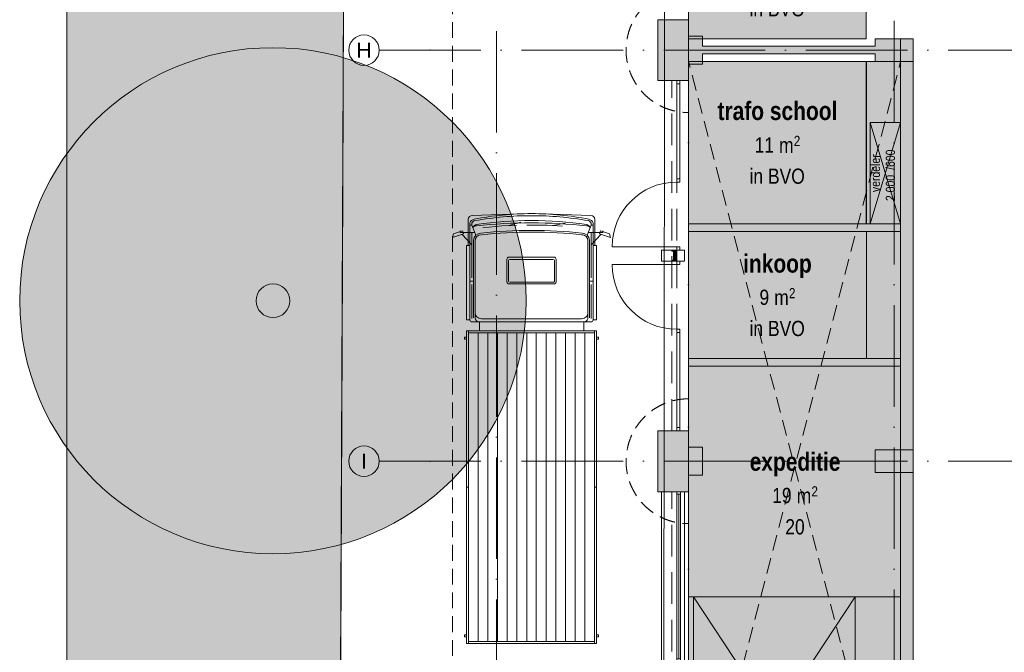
# Model space of a CAD drawing. Header units: millimetres. Extents: x -287545 to 1001608, y -673832 to 307178.
# Tile 6 of 64: x -5288 to 14097, y -71866 to -59400. Entities that reach past the tile are written whole.
import ezdxf
from ezdxf.enums import TextEntityAlignment as Align

# ---------------------------------------------------------------- set-up
doc = ezdxf.new("R2010")
doc.units = ezdxf.units.MM
doc.header["$MEASUREMENT"] = 0
for name, pattern in [('B0701', [468.239987, 311.999989, -156.239998]), ('B0703', [937.400007, 625, -312.400007]), ('v1', [2800, 1000, -400, 0, -400, 1000, 0])]:
    doc.linetypes.add(name, pattern=pattern)
for name, color, linetype in [('0 2D arcering', 7, 'Continuous'), ('21 Buitenwanden', 7, 'Continuous'), ('21 Buitenwanden Deuren', 7, 'Continuous'), ('21 Buitenwanden Doorsnede-arcering', 7, 'Continuous'), ('21 Buitenwanden Ramen', 7, 'Continuous'), ('22 NC Binnenwanden', 7, 'Continuous'), ('22 NC Binnenwanden Doorsnede-arcering', 7, 'Continuous'), ('28 Draagconstructies - Kolommen GVL', 7, 'Continuous'), ('28 Draagconstructies - Kolommen GVL Doorsnede-arcering', 7, 'Continuous'), ('28 Draagconstructies - Kolommen INT', 7, 'Continuous'), ('28 Draagconstructies - Kolommen INT Doorsnede-arcering', 7, 'Continuous'), ('41 Buitenwandafw', 7, 'Continuous'), ('41 Buitenwandafw Doorsnede-arcering', 7, 'Continuous'), ('61 Elektra', 7, 'Continuous'), ('90 Terrein bomen 2D', 7, 'Continuous'), ('90 Terrein bomen 2D 2D arcering', 7, 'Continuous'), ('90 Terrein omgeving', 7, 'Continuous'), ('90 Terrein omgeving Afdek-arcering', 7, 'Continuous'), ('A Stramien', 7, 'Continuous'), ('Z Gebruiksoppervlak', 7, 'Continuous'), ('Z Gebruiksoppervlak Zone achtergrond', 7, 'Continuous'), ('Z Gebruiksoppervlak Zone omranding', 7, 'Continuous'), ('Z Gebruiksoppervlak Zone tekst', 7, 'Continuous')]:
    doc.layers.add(name, color=color, linetype=linetype)
doc.styles.add('GENERATED_STYLE_1', font='ARIALNB.TTF')
doc.styles.add('GENERATED_STYLE_2', font='ARIALN.TTF')
doc.styles.add('GENERATED_STYLE_4', font='arial.ttf')

# ---------------------------------------------------------------- blocks, each defined once
blk = doc.blocks.new('expeditie_F-06_2_1', base_point=(9977, -68730))
at = {"layer": 'Z Gebruiksoppervlak Zone achtergrond', "linetype": 'Continuous', "lineweight": 0, "true_color": 0xffffff}
blk.add_hatch(color=7, dxfattribs=at).paths.add_polyline_path([(7880, -70775), (12055, -70775), (12055, -66225), (7880, -66225)])
at = {"layer": 'Z Gebruiksoppervlak Zone omranding', "color": 2, "linetype": 'Continuous', "lineweight": 0, "flags": 128}
blk.add_lwpolyline([(7880, -70775), (12055, -70775), (12055, -66225), (7880, -66225)], close=True, dxfattribs=at)
at = {"layer": 'Z Gebruiksoppervlak Zone tekst', "color": 9, "lineweight": 0}
for tag, height, style, p in [('DUMMY_942', 360, 'GENERATED_STYLE_1', (10881, -67816)), ('DUMMY_943', 300, 'GENERATED_STYLE_2', (9527, -68532)), ('ROOM_AREA', 300, 'GENERATED_STYLE_2', (9527, -68625)), ('DUMMY_945', 200, 'GENERATED_STYLE_2', (10299, -68594)), ('DUMMY_944', 300, 'GENERATED_STYLE_2', (9913, -68629)), ('DUMMY_946', 300, 'GENERATED_STYLE_2', (9784, -69150)), ('OorspronkelijkOppervlakteAddOn', 300, 'GENERATED_STYLE_2', (9784, -69242))]:
    blk.add_attdef(tag, text='', height=height, dxfattribs=dict(at, style=style)).set_placement(p, align=Align.TOP_LEFT)
at = {"layer": 'Z Gebruiksoppervlak Zone tekst', "color": 9, "lineweight": 0, "style": 'GENERATED_STYLE_1'}
blk.add_attdef('ROOM_NAME', text='', height=360, dxfattribs=at).set_placement((9977, -67928), align=Align.TOP_CENTER)
blk = doc.blocks.new('trafo school_F-13_4_1', base_point=(9630, -61825))
at = {"layer": 'Z Gebruiksoppervlak Zone achtergrond', "linetype": 'Continuous', "lineweight": 0, "true_color": 0xffffff}
blk.add_hatch(color=7, dxfattribs=at).paths.add_polyline_path([(7880, -60225), (7880, -63425), (11380, -63425), (11380, -60225)])
at = {"layer": 'Z Gebruiksoppervlak Zone omranding', "color": 2, "linetype": 'Continuous', "lineweight": 0, "flags": 128}
blk.add_lwpolyline([(7880, -60225), (7880, -63425), (11380, -63425), (11380, -60225)], close=True, dxfattribs=at)
at = {"layer": 'Z Gebruiksoppervlak Zone tekst', "color": 9, "lineweight": 0, "style": 'GENERATED_STYLE_1'}
blk.add_attdef('ROOM_NAME', text='', height=360, dxfattribs=at).set_placement((9630, -61017), align=Align.TOP_CENTER)
at = {"layer": 'Z Gebruiksoppervlak Zone tekst', "color": 9, "lineweight": 0}
for tag, height, style, p in [('DUMMY_942', 360, 'GENERATED_STYLE_1', (10823, -60911)), ('DUMMY_943', 300, 'GENERATED_STYLE_2', (9180, -61627)), ('ROOM_AREA', 300, 'GENERATED_STYLE_2', (9180, -61720)), ('DUMMY_944', 300, 'GENERATED_STYLE_2', (9566, -61724)), ('DUMMY_945', 200, 'GENERATED_STYLE_2', (9952, -61689)), ('perimeterCode', 300, 'GENERATED_STYLE_2', (9080, -62334)), ('DUMMY_946', 300, 'GENERATED_STYLE_2', (9080, -62245))]:
    blk.add_attdef(tag, text='', height=height, dxfattribs=dict(at, style=style)).set_placement(p, align=Align.TOP_LEFT)
blk = doc.blocks.new('Slab_1_1', base_point=(656, -159592))
at = {"layer": '90 Terrein omgeving', "color": 253, "linetype": 'Continuous', "lineweight": 0, "true_color": 0x99a3a6, "flags": 128}
blk.add_lwpolyline([(215411, -245578, -0.147242), (192240, -262363), (150438, -281295), (123239, -288021), (89739, -297362, 0.085668), (68613, -308242), (48941, -322736, -0.136621), (37520, -326182), (4914, -326079), (4011, -228029), (3943, -216214), (631, -165388), (656, -159592), (945, -92323), (1110, -53759), (930, -3300, -0.302026), (8060, 6063), (34686, 13498, 0.321068), (40546, 23827), (38429, 60773, -0.099043), (40922, 76048)], format="xyb", dxfattribs=at)
blk.add_lwpolyline([(44725, -3850), (10025, -3850), (10025, -7810), (4250, -7810), (4250, -24810), (7443, -24810), (7382, -84300)], dxfattribs=at)
blk = doc.blocks.new('Mesh_12_1', base_point=(-4362, -153631))
at = {"layer": '90 Terrein omgeving Afdek-arcering', "linetype": 'Continuous', "lineweight": 0, "true_color": 0xb9d3a7}
blk.add_hatch(color=9, dxfattribs=at).paths.add_polyline_path([(-4362, -153631, 0.421875), (656, -159592), (1072, -62725), (1110, -53759), (1090, -48140, 0.370425), (-4362, -53592), (-4362, -62725)])
at = {"layer": '90 Terrein omgeving', "color": 252, "linetype": 'Continuous', "lineweight": 0, "true_color": 0x969696, "flags": 128}
blk.add_lwpolyline([(-4362, -153631, 0.421875), (656, -159592), (1072, -62725), (1110, -53759), (1090, -48140, 0.370425), (-4362, -53592), (-4362, -62725)], format="xyb", close=True, dxfattribs=at)
blk = doc.blocks.new('Slab_2_1', base_point=(-287545, -189663))
at = {"layer": '90 Terrein omgeving', "color": 253, "linetype": 'Continuous', "lineweight": 0, "true_color": 0x99a3a6, "flags": 128}
blk.add_lwpolyline([(-316, -214370), (-4362, -176953), (-4362, -170381, -0.421676), (631, -165388), (656, -159592, -0.421875), (-4362, -153631), (-4362, -62725), (-4362, -53592, -0.370425), (1090, -48140), (1070, -42522, -0.376698), (-4362, -37214), (-4362, 41, -0.148038), (-1851, 9411), (15201, 38947, 0.221308), (17724, 51556), (17229, 52902, 0.034784), (24222, 66716, 0.076805)], format="xyb", dxfattribs=at)
blk = doc.blocks.new('Wall_65_1', base_point=(12305, -76425))
at = {"layer": '21 Buitenwanden Doorsnede-arcering', "linetype": 'Continuous', "lineweight": 0}
blk.add_hatch(color=251, dxfattribs=at).paths.add_polyline_path([(12305, -76425), (12305, -59775), (12055, -59775), (12055, -76425)])
at = {"layer": '21 Buitenwanden', "color": 1, "linetype": 'Continuous', "lineweight": 0, "flags": 128}
for points in [[(12305, -59775), (12055, -59775)], [(12055, -59775), (12055, -76425)], [(12305, -76425), (12305, -59775)], [(12055, -76425), (12305, -76425)]]:
    blk.add_lwpolyline(points, dxfattribs=at)
blk = doc.blocks.new('Wall_70_1', base_point=(8155, -60000))
at = {"layer": '22 NC Binnenwanden Doorsnede-arcering', "linetype": 'Continuous', "lineweight": 0}
blk.add_hatch(color=251, dxfattribs=at).paths.add_polyline_path([(8155, -59925), (8155, -60075), (11555, -60075), (11555, -59925)])
at = {"layer": '22 NC Binnenwanden', "color": 1, "linetype": 'Continuous', "lineweight": 0, "flags": 128}
for points in [[(11555, -59925), (8155, -59925)], [(8155, -60075), (11555, -60075)]]:
    blk.add_lwpolyline(points, dxfattribs=at)
blk = doc.blocks.new('Simple Window Opening')
at = {"layer": '21 Buitenwanden Ramen', "color": 9, "linetype": 'Continuous', "lineweight": 0}
for p, q in [((-110, 300), (-110, 200)), ((-110, 300), (110, 300)), ((-110, 200), (-110, -150)), ((110, 300), (110, 200)), ((110, 200), (110, -150)), ((-110, -150), (110, -150))]:
    blk.add_line(p, q, dxfattribs=at)
blk = doc.blocks.new('D1 bl zl1-b 27_3')
at = {"layer": '21 Buitenwanden Deuren', "color": 1, "linetype": 'Continuous', "lineweight": 0}
for p, q in [((1605, 0), (1605, 1275)), ((-1605, 0), (-1670, 0)), ((-1670, 0), (-1670, -60)), ((-1605, -60), (-1605, 0)), ((330, 0), (265, 0)), ((265, 0), (265, -60)), ((330, -60), (330, 0)), ((1670, 0), (1605, 0)), ((1605, 0), (1605, -60)), ((1670, -60), (1670, 0)), ((-1670, -60), (-1605, -60)), ((265, -60), (330, -60)), ((1605, -60), (1670, -60))]:
    blk.add_line(p, q, dxfattribs=at)
at = {"layer": '21 Buitenwanden Deuren', "color": 9, "linetype": 'Continuous', "lineweight": 0}
for p, q in [((-1670, 300), (-1670, 200)), ((-1670, 200), (-1670, 0)), ((1670, 300), (1670, 200)), ((1670, 200), (1670, 0)), ((-1670, 0), (-1670, -60)), ((-1670, 0), (-1670, -60)), ((1670, 0), (1670, -60)), ((1670, 0), (1670, -60)), ((-1670, -60), (-1670, -150)), ((1670, -60), (1670, -150))]:
    blk.add_line(p, q, dxfattribs=at)
at = {"layer": '21 Buitenwanden Deuren', "color": 1, "linetype": 'Continuous', "lineweight": 0, "flags": 128}
blk.add_lwpolyline([(-1605, -60), (265, -60), (265, 0), (-1605, 0)], close=True, dxfattribs=at)
at = {"layer": '21 Buitenwanden Deuren', "color": 9, "linetype": 'Continuous', "lineweight": 0}
blk.add_arc((1605, 0), 1275, 90, 180, dxfattribs=at)
blk = doc.blocks.new('Wall_78_1', base_point=(7800, -67500))
at = {"layer": '21 Buitenwanden', "color": 9, "linetype": 'Continuous', "lineweight": 0}
for p, q in [((7350, -60600), (7450, -60600)), ((7450, -60600), (7650, -60600)), ((7650, -60600), (7710, -60600)), ((7710, -60600), (7800, -60600)), ((7350, -67500), (7450, -67500)), ((7450, -67500), (7650, -67500)), ((7650, -67500), (7710, -67500)), ((7710, -67500), (7800, -67500))]:
    blk.add_line(p, q, dxfattribs=at)
at = {"layer": '21 Buitenwanden Deuren', "color": 252, "linetype": 'Continuous', "lineweight": 0, "true_color": 0x969696, "xscale": -1, "zscale": 1000, "rotation": 89.99999999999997}
blk.add_blockref('D1 bl zl1-b 27_3', (7650, -62270), dxfattribs=at)
at = {"layer": '21 Buitenwanden Deuren', "color": 252, "linetype": 'Continuous', "lineweight": 0, "true_color": 0x969696, "zscale": 1000, "rotation": 89.99999999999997}
blk.add_blockref('D1 bl zl1-b 27_3', (7650, -65830), dxfattribs=at)
at = {"layer": '21 Buitenwanden Ramen', "color": 1, "linetype": 'Continuous', "lineweight": 0, "zscale": 1000, "rotation": 89.99999999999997}
blk.add_blockref('Simple Window Opening', (7650, -64050), dxfattribs=at)
blk = doc.blocks.new('R1 27_2')
at = {"layer": '21 Buitenwanden Ramen', "color": 9, "linetype": 'Continuous', "lineweight": 0}
for p, q in [((-1670, 300), (1670, 300)), ((-1670, 300), (-1670, 200)), ((-1670, 200), (-1670, 0)), ((1670, 300), (1670, 200)), ((1670, 200), (1670, 0)), ((-1670, 0), (-1670, -72)), ((-1670, 0), (-1670, -72)), ((1670, 0), (1670, -72)), ((1670, 0), (1670, -72)), ((-1670, -72), (-1670, -150)), ((-1670, -150), (1670, -150)), ((1670, -72), (1670, -150))]:
    blk.add_line(p, q, dxfattribs=at)
at = {"layer": '21 Buitenwanden Ramen', "color": 1, "linetype": 'Continuous', "lineweight": 0}
for p, q in [((-1670, 0), (-1622, 0)), ((-1622, 0), (-1622, -72)), ((1622, -72), (1622, 0)), ((1622, 0), (1670, 0)), ((-1622, -72), (-1670, -72)), ((1670, -72), (1622, -72))]:
    blk.add_line(p, q, dxfattribs=at)
at = {"layer": '21 Buitenwanden Ramen', "color": 2, "linetype": 'Continuous', "lineweight": 0}
for p, q in [((-1622, 0), (1622, 0)), ((-1622, -36), (1622, -36)), ((1622, -72), (-1622, -72))]:
    blk.add_line(p, q, dxfattribs=at)
blk = doc.blocks.new('Wall_79_1', base_point=(7800, -75600))
at = {"layer": '21 Buitenwanden', "color": 9, "linetype": 'Continuous', "lineweight": 0}
for p, q in [((7350, -68700), (7450, -68700)), ((7450, -68700), (7650, -68700)), ((7650, -68700), (7722, -68700)), ((7722, -68700), (7800, -68700)), ((7350, -75600), (7450, -75600)), ((7450, -75600), (7650, -75600)), ((7650, -75600), (7710, -75600)), ((7710, -75600), (7800, -75600))]:
    blk.add_line(p, q, dxfattribs=at)
at = {"layer": '21 Buitenwanden Deuren', "color": 252, "linetype": 'Continuous', "lineweight": 0, "true_color": 0x969696, "xscale": -1, "zscale": 1000, "rotation": 89.99999999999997}
blk.add_blockref('D1 bl zl1-b 27_3', (7650, -73930), dxfattribs=at)
at = {"layer": '21 Buitenwanden Ramen', "color": 1, "linetype": 'Continuous', "lineweight": 0, "xscale": -1, "zscale": 1000, "rotation": 89.99999999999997}
blk.add_blockref('R1 27_2', (7650, -70370), dxfattribs=at)
at = {"layer": '21 Buitenwanden Ramen', "color": 1, "linetype": 'Continuous', "lineweight": 0, "zscale": 1000, "rotation": 89.99999999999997}
blk.add_blockref('Simple Window Opening', (7650, -72150), dxfattribs=at)
blk = doc.blocks.new('Column_8_1', base_point=(7650, -64050))
at = {"layer": '41 Buitenwandafw Doorsnede-arcering', "linetype": 'Continuous', "lineweight": 0, "true_color": 0x323232}
for points in [[(7650, -63940), (7550, -63945), (7550, -63963), (7587, -63968), (7587, -64132), (7550, -64137), (7550, -64155), (7650, -64160), (7650, -64158), (7552, -64153), (7552, -64139), (7589, -64134), (7589, -63966), (7552, -63961), (7552, -63947), (7650, -63942)], [(7552, -64153), (7650, -64158), (7650, -63942), (7552, -63947), (7552, -63961), (7589, -63966), (7589, -64134), (7552, -64139)]]:
    blk.add_hatch(color=250, dxfattribs=at).paths.add_polyline_path(points)
at = {"layer": '41 Buitenwandafw', "color": 2, "linetype": 'Continuous', "lineweight": 0, "flags": 128}
for points in [[(7650, -63942), (7650, -63940), (7550, -63945), (7550, -63963), (7587, -63968), (7587, -64132), (7550, -64137), (7550, -64155), (7650, -64160), (7650, -64158)], [(7650, -64158), (7650, -63942)]]:
    blk.add_lwpolyline(points, dxfattribs=at)
blk = doc.blocks.new('Column_9_1', base_point=(7650, -64050))
at = {"layer": '41 Buitenwandafw Doorsnede-arcering', "linetype": 'Continuous', "lineweight": 0, "true_color": 0x323232}
for points in [[(7650, -63940), (7550, -63945), (7550, -63963), (7587, -63968), (7587, -64132), (7550, -64137), (7550, -64155), (7650, -64160), (7650, -64158), (7552, -64153), (7552, -64139), (7589, -64134), (7589, -63966), (7552, -63961), (7552, -63947), (7650, -63942)], [(7552, -64153), (7650, -64158), (7650, -63942), (7552, -63947), (7552, -63961), (7589, -63966), (7589, -64134), (7552, -64139)]]:
    blk.add_hatch(color=250, dxfattribs=at).paths.add_polyline_path(points)
at = {"layer": '41 Buitenwandafw', "color": 2, "linetype": 'Continuous', "lineweight": 0, "flags": 128}
for points in [[(7650, -63942), (7650, -63940), (7550, -63945), (7550, -63963), (7587, -63968), (7587, -64132), (7550, -64137), (7550, -64155), (7650, -64160), (7650, -64158)], [(7650, -64158), (7650, -63942)]]:
    blk.add_lwpolyline(points, dxfattribs=at)
blk = doc.blocks.new('2D Boom plattegrond 27_5')
at = {"layer": '90 Terrein bomen 2D 2D arcering', "linetype": 'Continuous', "lineweight": 0, "true_color": 0x2c3330}
blk.add_hatch(color=250, dxfattribs=at).paths.add_polyline_path([(4986, 0, 1), (-4986, 0, 1)])
at = {"layer": '90 Terrein bomen 2D', "color": 75, "linetype": 'Continuous', "lineweight": 0, "true_color": 0x728c62}
for radius in [4986, 332]:
    blk.add_circle((0, 0), radius, dxfattribs=at)
blk = doc.blocks.new('Beam_14_1', base_point=(7650, -67500))
at = {"layer": '41 Buitenwandafw', "color": 9, "linetype": 'B0703', "lineweight": 0}
for p, q in [((7550, -67500), (7550, -60600)), ((7650, -60600), (7550, -60600)), ((7650, -67500), (7650, -60600)), ((7650, -67500), (7550, -67500))]:
    blk.add_line(p, q, dxfattribs=at)
blk = doc.blocks.new('Beam_15_1', base_point=(7650, -75600))
at = {"layer": '41 Buitenwandafw', "color": 9, "linetype": 'B0703', "lineweight": 0}
for p, q in [((7550, -75600), (7550, -68700)), ((7650, -68700), (7550, -68700)), ((7650, -75600), (7650, -68700)), ((7650, -75600), (7550, -75600))]:
    blk.add_line(p, q, dxfattribs=at)
blk = doc.blocks.new('*T515')
at = {"layer": '61 Elektra', "color": 252, "lineweight": 0, "true_color": 0x969696, "insert": (0, 0.055), "char_height": 0.18, "width": 1.2, "attachment_point": 8, "line_spacing_factor": 0.984555, "style": 'GENERATED_STYLE_2'}
blk.add_mtext('\\A1;{\\pqc;\\pt0;\\fArial Narrow|b0|i0|c0|p0;\\W1.000000;verdeler 2.000\\fArial Narrow|b0|i0|c0|p0;\\W1.000000;\\A1{\\H.66x;\\S^  ;}\\fArial Narrow|b0|i0|c0|p0;\\W1.000000; /600\\fArial Narrow|b0|i0|c0|p0;\\W1.000000;\\A1{\\H.66x;\\S^  ;}\\fArial Narrow|b0|i0|c0|p0;\\W1.000000;\\fArial Narrow|b0|i0|c0|p0;\\W1.000000;\\A1{\\H.66x;\\S^  ;}}', dxfattribs=at)
blk = doc.blocks.new('Symbool plafondopening 27_3')
at = {"layer": '61 Elektra', "color": 252, "linetype": 'Continuous', "lineweight": 0, "true_color": 0x969696}
for p, q in [((0, 0), (2000, 600)), ((0, 600), (2000, 0))]:
    blk.add_line(p, q, dxfattribs=at)
at = {"layer": '61 Elektra', "color": 252, "linetype": 'Continuous', "lineweight": 0, "true_color": 0x969696, "flags": 128}
blk.add_lwpolyline([(2000, 0), (2000, 600), (0, 600), (0, 0)], close=True, dxfattribs=at)
at = {"layer": '61 Elektra', "color": 252, "lineweight": 0, "true_color": 0x969696, "xscale": -1000, "yscale": 1000, "zscale": 1000}
blk.add_blockref('*T515', (1000, 3.529), dxfattribs=at)
blk = doc.blocks.new('2D Vrachtwagen 27')
at = {"color": 9, "linetype": 'Continuous', "lineweight": 0, "true_color": 0xc8c8c8}
for p, q in [((-401, 1337), (-472, 1558)), ((-399, 1538), (-472, 1558)), ((-614, 1172), (-410, 1366)), ((-401, 1337), (-341, 1357)), ((-341, 1357), (-399, 1538)), ((-371, 1119), (-371, 1403)), ((-371, 1403), (-341, 1403)), ((-2307, 1281), (-8470, 1281)), ((-8470, 1281), (-8470, -1281)), ((-2307, 1240), (-8470, 1240)), ((-8430, 1240), (-8430, -1240)), ((-8340, 1281), (-8340, 1322)), ((-8340, 1322), (-8300, 1322)), ((-8300, 1281), (-8300, 1322)), ((-5388, 1281), (-5388, 1240)), ((-2476, 1281), (-2476, 1322)), ((-2437, 1322), (-2476, 1322)), ((-2437, 1281), (-2437, 1322)), ((-2346, -1240), (-2346, 1240)), ((-2307, -1281), (-2307, 1281)), ((-2135, 1172), (-2135, -1172)), ((-2095, 1213), (-179, 1213)), ((-2093, 1213), (-2093, 1281)), ((-627, 1281), (-2093, 1281)), ((-1400, 1172), (-2066, 1172)), ((-1333, 1213), (-1333, 1141)), ((-371, 1172), (-1267, 1172)), ((-627, 1213), (-627, 1281)), ((-115, 1246), (-627, 1246)), ((-426, 1098), (-229, 1172)), ((-229, 1172), (-229, 1213)), ((-229, 1172), (-187, 1172)), ((-5, 230), (-36, 1167)), ((-2346, 1050), (-8430, 1050)), ((-2135, 1027), (-2307, 1027)), ((-2071, -987), (-2071, 987)), ((-527, 1141), (-2056, 1141)), ((-2056, 1109), (-534, 1109)), ((-2346, 859), (-8430, 859)), ((-240, 585), (-280, 960)), ((-2346, 668), (-8430, 668)), ((-234, 296), (-240, 585)), ((-2346, 477), (-8430, 477)), ((-1385, -442), (-1385, 442)), ((-1354, -429), (-1354, 429)), ((-897, 483), (-1346, 483)), ((-925, 454), (-1330, 454)), ((-902, 429), (-902, -429)), ((-857, 442), (-857, -442)), ((-237, 449), (-170, 210)), ((-2346, 286), (-8430, 286)), ((-2346, 95), (-8430, 95)), ((-228, -308), (-228, 89)), ((-2346, -95), (-8430, -95)), ((-2346, -286), (-8430, -286)), ((-245, -607), (-228, -308)), ((-5, -230), (-36, -1167)), ((-2346, -477), (-8430, -477)), ((-897, -483), (-1346, -483)), ((-925, -454), (-1330, -454)), ((-235, -422), (-187, -660)), ((-2346, -668), (-8430, -668)), ((-2346, -859), (-8430, -859)), ((-2346, -1050), (-8430, -1050)), ((-2135, -1027), (-2307, -1027)), ((-2056, -1109), (-534, -1109)), ((-527, -1141), (-2056, -1141)), ((-1333, -1213), (-1333, -1141)), ((-426, -1098), (-229, -1172)), ((-371, -1119), (-371, -1403)), ((-8470, -1240), (-2307, -1240)), ((-8470, -1281), (-2307, -1281)), ((-8340, -1281), (-8340, -1322)), ((-8340, -1322), (-8300, -1322)), ((-8300, -1281), (-8300, -1322)), ((-5388, -1281), (-5388, -1240)), ((-2476, -1281), (-2476, -1322)), ((-2437, -1322), (-2476, -1322)), ((-2437, -1281), (-2437, -1322)), ((-2095, -1213), (-179, -1213)), ((-2093, -1213), (-2093, -1281)), ((-627, -1281), (-2093, -1281)), ((-1400, -1172), (-2066, -1172)), ((-371, -1172), (-1267, -1172)), ((-627, -1213), (-627, -1281)), ((-115, -1246), (-627, -1246)), ((-614, -1172), (-410, -1366)), ((-401, -1337), (-472, -1558)), ((-401, -1337), (-341, -1357)), ((-229, -1172), (-229, -1213)), ((-229, -1172), (-187, -1172)), ((-399, -1538), (-472, -1558)), ((-341, -1357), (-399, -1538)), ((-371, -1403), (-341, -1403))]:
    blk.add_line(p, q, dxfattribs=at)
for centre, major_axis, start_param, end_param in [((-2095, 1172), (0, 40.7), 0, 1.570796), ((-209, 1102), (0, 73.5), 4.863785, 5.979919), ((-214, 1112), (0, 107), 4.887827, 5.936435), ((-115, 1164), (0, 81.5), 4.746813, 6.283185), ((-2056, 1027), (0, 81.5), 0, 1.570796), ((-1952, 987), (0, 122), 0, 1.570796), ((-534, 987), (0, 122), 4.712389, 6.283185), ((-527, 995), (0, 147), 4.712389, 6.283185), ((-9093, -8), (0, 9004), 4.6017, 4.823078), ((-9062, 0), (0, 9004), 4.6017, 4.823078), ((-344, 1072), (0, 109), 4.818926, 5.571542), ((-309, 1065), (0, 96.1), 4.864374, 5.905299), ((-10064, 0), (0, 10191), 4.712389, 4.818926), ((-7053, 0), (0, 7133), 4.712389, 4.864374), ((-6093, 0), (0, 6242), 4.712389, 4.891622), ((-5412, 0), (0, 5582), 4.712389, 4.916361), ((-1346, 442), (0, 40.7), 0, 1.570796), ((-1330, 429), (0, 24.4), 0, 1.570796), ((-925, 429), (0, 24.4), 4.712389, 6.283185), ((-897, 442), (0, 40.7), 4.712389, 6.283185), ((-10064, 0), (0, 10191), 4.605852, 4.712389), ((-7053, 0), (0, 7133), 4.560404, 4.712389), ((-6093, 0), (0, 6242), 4.533155, 4.712389), ((-5412, 0), (0, 5582), 4.508417, 4.712389), ((-1346, -442), (0, 40.7), 1.570796, 3.141593), ((-1330, -429), (0, 24.4), 1.570796, 3.141593), ((-925, -429), (0, 24.4), 3.141593, 4.712389), ((-897, -442), (0, 40.7), 3.141593, 4.712389), ((-2056, -1027), (0, 81.5), 1.570796, 3.141593), ((-1952, -987), (0, 122), 1.570796, 3.141593), ((-534, -987), (0, 122), 3.141593, 4.712389), ((-527, -995), (0, 147), 3.141593, 4.712389), ((-309, -1065), (0, 96.1), 3.519479, 4.560404), ((-344, -1072), (0, 109), 3.853236, 4.605852), ((-209, -1102), (0, 73.5), 3.444859, 4.560993), ((-214, -1112), (0, 107), 3.488343, 4.536951), ((-2095, -1172), (0, 40.7), 1.570796, 3.141593), ((-115, -1164), (0, 81.5), 3.141593, 4.677965)]:
    blk.add_ellipse(centre, major_axis=major_axis, ratio=0.969585, start_param=start_param, end_param=end_param, dxfattribs=at)
blk = doc.blocks.new('Wall_178_1', base_point=(7880, -59950))
at = {"layer": '21 Buitenwanden', "color": 9, "linetype": 'B0701', "lineweight": 0, "flags": 128}
for points in [[(7880, -59994), (7880, -58770)], [(7880, -60006), (7880, -61230)]]:
    blk.add_lwpolyline(points, dxfattribs=at)
at = {"layer": '21 Buitenwanden', "color": 9, "linetype": 'B0701', "lineweight": 0}
for radius in [1230, 5.55]:
    blk.add_arc((7880, -60000), radius, 90, 270, dxfattribs=at)
blk = doc.blocks.new('Wall_179_1', base_point=(7880, -68050))
at = {"layer": '21 Buitenwanden', "color": 9, "linetype": 'B0701', "lineweight": 0, "flags": 128}
for points in [[(7880, -68094), (7880, -66870)], [(7880, -68106), (7880, -69330)]]:
    blk.add_lwpolyline(points, dxfattribs=at)
at = {"layer": '21 Buitenwanden', "color": 9, "linetype": 'B0701', "lineweight": 0}
for radius in [1230, 5.55]:
    blk.add_arc((7880, -68100), radius, 90, 270, dxfattribs=at)
blk = doc.blocks.new('Column_69_1', base_point=(11930, -68100))
at = {"layer": '28 Draagconstructies - Kolommen INT Doorsnede-arcering', "linetype": 'Continuous', "lineweight": 0, "true_color": 0x323232}
blk.add_hatch(color=250, dxfattribs=at).paths.add_polyline_path([(11555, -68325), (12305, -68325), (12305, -67875), (11555, -67875)])
at = {"layer": '28 Draagconstructies - Kolommen INT', "color": 5, "linetype": 'Continuous', "lineweight": 0, "flags": 128}
blk.add_lwpolyline([(11555, -68325), (12305, -68325), (12305, -67875), (11555, -67875)], close=True, dxfattribs=at)
blk = doc.blocks.new('Column_77_1', base_point=(11930, -60000))
at = {"layer": '28 Draagconstructies - Kolommen INT Doorsnede-arcering', "linetype": 'Continuous', "lineweight": 0, "true_color": 0x323232}
blk.add_hatch(color=250, dxfattribs=at).paths.add_polyline_path([(11555, -59925), (11555, -60075), (11555, -60225), (12305, -60225), (12305, -59775), (11555, -59775)])
at = {"layer": '28 Draagconstructies - Kolommen INT', "color": 5, "linetype": 'Continuous', "lineweight": 0, "flags": 128}
blk.add_lwpolyline([(11555, -60075), (11555, -60225), (12305, -60225), (12305, -59775), (11555, -59775), (11555, -59925)], dxfattribs=at)
blk = doc.blocks.new('Column_123_1', base_point=(7880, -60000))
at = {"layer": '28 Draagconstructies - Kolommen GVL Doorsnede-arcering', "linetype": 'Continuous', "lineweight": 0, "true_color": 0x323232}
for points in [[(7275, -60600), (7880, -60600), (7880, -60500), (7380, -60500), (7380, -59500), (7880, -59500), (7880, -59400), (7275, -59400)], [(7380, -59500), (7380, -60500), (7880, -60500), (7880, -60275), (7605, -60275), (7605, -59725), (7880, -59725), (7880, -59500)], [(7605, -59725), (7605, -60275), (7880, -60275), (8155, -60275), (8155, -60075), (8155, -60075), (8155, -59925), (8155, -59925), (8155, -59725), (7880, -59725)], [(8155, -60075), (8155, -60075), (8155, -59925), (8155, -59925)]]:
    blk.add_hatch(color=250, dxfattribs=at).paths.add_polyline_path(points)
at = {"layer": '28 Draagconstructies - Kolommen GVL', "color": 2, "linetype": 'Continuous', "lineweight": 0, "flags": 128}
for points in [[(7880, -59500), (7880, -59400), (7275, -59400), (7275, -60600), (7880, -60600), (7880, -60500)], [(7880, -59725), (7880, -59500)], [(8155, -59925), (8155, -59725), (7880, -59725)], [(7880, -60275), (8155, -60275), (8155, -60075)], [(7880, -60500), (7880, -60275)]]:
    blk.add_lwpolyline(points, dxfattribs=at)
blk = doc.blocks.new('Column_124_1', base_point=(7880, -68100))
at = {"layer": '28 Draagconstructies - Kolommen GVL Doorsnede-arcering', "linetype": 'Continuous', "lineweight": 0, "true_color": 0x323232}
for points in [[(7275, -68700), (7880, -68700), (7880, -68600), (7380, -68600), (7380, -67600), (7880, -67600), (7880, -67500), (7275, -67500)], [(7380, -67600), (7380, -68600), (7880, -68600), (7880, -68375), (7605, -68375), (7605, -67825), (7880, -67825), (7880, -67600)], [(7605, -68375), (7880, -68375), (8155, -68375), (8155, -67825), (7880, -67825), (7605, -67825)]]:
    blk.add_hatch(color=250, dxfattribs=at).paths.add_polyline_path(points)
at = {"layer": '28 Draagconstructies - Kolommen GVL', "color": 2, "linetype": 'Continuous', "lineweight": 0, "flags": 128}
for points in [[(7880, -67600), (7880, -67500), (7275, -67500), (7275, -68700), (7880, -68700), (7880, -68600)], [(7880, -67825), (7880, -67600)], [(7880, -68375), (8155, -68375), (8155, -67825), (7880, -67825)], [(7880, -68600), (7880, -68375)]]:
    blk.add_lwpolyline(points, dxfattribs=at)
blk = doc.blocks.new('Standard grid marker')
at = {"layer": 'A Stramien', "color": 9, "linetype": 'v1', "lineweight": 0, "true_color": 0xc8c8c8}
for q in [(0, 0), (77736, 0)]:
    blk.add_line((1000, 0), q, dxfattribs=at)
at = {"layer": 'A Stramien', "color": 252, "linetype": 'Continuous', "lineweight": 0, "true_color": 0x969696, "flags": 128}
blk.add_lwpolyline([(0, 0, 1), (-600, 0, 1)], format="xyb", close=True, dxfattribs=at)
at = {"layer": 'A Stramien', "color": 9, "linetype": 'v1', "lineweight": 0, "true_color": 0xc8c8c8}
blk.add_point((1000, 0), dxfattribs=at)
blk.add_point((1000, 0), dxfattribs=at)
at = {"layer": 'A Stramien', "color": 252, "lineweight": 0, "true_color": 0x969696, "style": 'GENERATED_STYLE_4'}
blk.add_attdef('AC_MarkerText_1', text='', height=300, dxfattribs=at).set_placement((-300, 150), align=Align.TOP_CENTER)
blk = doc.blocks.new('Standard grid marker_4')
at = {"layer": 'A Stramien', "color": 9, "linetype": 'v1', "lineweight": 0, "true_color": 0xc8c8c8}
blk.add_line((1000, 0), (53827, 0), dxfattribs=at)
at = {"layer": 'A Stramien', "color": 252, "lineweight": 0, "true_color": 0x969696, "style": 'GENERATED_STYLE_4'}
blk.add_attdef('AC_MarkerText_1', text='', height=300, rotation=270, dxfattribs=at).set_placement((-81, -69), align=Align.TOP_CENTER)
blk = doc.blocks.new('Standard grid marker_9')
at = {"layer": 'A Stramien', "color": 9, "linetype": 'v1', "lineweight": 0, "true_color": 0xc8c8c8}
blk.add_line((1000, 0), (78292, 0), dxfattribs=at)
at = {"layer": 'A Stramien', "color": 252, "lineweight": 0, "true_color": 0x969696, "style": 'GENERATED_STYLE_4'}
for tag, p in [('AC_MarkerText_1_0', (-81, -69)), ('AC_MarkerText_1_1', (79810, -69))]:
    blk.add_attdef(tag, text='', height=300, rotation=270, dxfattribs=at).set_placement(p, align=Align.TOP_CENTER)
blk = doc.blocks.new('inkoop_F-13_27_1', base_point=(9630, -64825))
at = {"layer": 'Z Gebruiksoppervlak Zone achtergrond', "linetype": 'Continuous', "lineweight": 0, "true_color": 0xffffff}
blk.add_hatch(color=7, dxfattribs=at).paths.add_polyline_path([(7880, -63575), (7880, -66075), (11380, -66075), (11380, -63575)])
at = {"layer": 'Z Gebruiksoppervlak Zone omranding', "color": 2, "linetype": 'Continuous', "lineweight": 0, "flags": 128}
blk.add_lwpolyline([(7880, -63575), (7880, -66075), (11380, -66075), (11380, -63575)], close=True, dxfattribs=at)
at = {"layer": 'Z Gebruiksoppervlak Zone tekst', "color": 9, "lineweight": 0}
for tag, height, style, p in [('DUMMY_942', 360, 'GENERATED_STYLE_1', (10313, -63911)), ('DUMMY_943', 300, 'GENERATED_STYLE_2', (9276, -64627)), ('DUMMY_944', 300, 'GENERATED_STYLE_2', (9276, -64720)), ('DUMMY_945', 300, 'GENERATED_STYLE_2', (9470, -64724)), ('DUMMY_946', 200, 'GENERATED_STYLE_2', (9856, -64689)), ('perimeterCode', 300, 'GENERATED_STYLE_2', (9080, -65334)), ('DUMMY_947', 300, 'GENERATED_STYLE_2', (9080, -65245))]:
    blk.add_attdef(tag, text='', height=height, dxfattribs=dict(at, style=style)).set_placement(p, align=Align.TOP_LEFT)
at = {"layer": 'Z Gebruiksoppervlak Zone tekst', "color": 9, "lineweight": 0, "style": 'GENERATED_STYLE_1'}
blk.add_attdef('ROOM_NAME', text='', height=360, dxfattribs=at).set_placement((9630, -64024), align=Align.TOP_CENTER)
blk = doc.blocks.new('inkoop_F-13_28_1', base_point=(9630, -58525))
at = {"layer": 'Z Gebruiksoppervlak Zone achtergrond', "linetype": 'Continuous', "lineweight": 0, "true_color": 0xffffff}
blk.add_hatch(color=7, dxfattribs=at).paths.add_polyline_path([(7880, -57275), (7880, -59775), (11380, -59775), (11380, -57275)])
at = {"layer": 'Z Gebruiksoppervlak Zone omranding', "color": 2, "linetype": 'Continuous', "lineweight": 0, "flags": 128}
blk.add_lwpolyline([(7880, -57275), (7880, -59775), (11380, -59775), (11380, -57275)], close=True, dxfattribs=at)
at = {"layer": 'Z Gebruiksoppervlak Zone tekst', "color": 9, "lineweight": 0, "style": 'GENERATED_STYLE_1'}
blk.add_attdef('ROOM_NAME', text='', height=360, dxfattribs=at).set_placement((9630, -57724), align=Align.TOP_CENTER)
at = {"layer": 'Z Gebruiksoppervlak Zone tekst', "color": 9, "lineweight": 0}
for tag, height, style, p in [('DUMMY_942', 360, 'GENERATED_STYLE_1', (10313, -57611)), ('DUMMY_943', 300, 'GENERATED_STYLE_2', (9276, -58327)), ('DUMMY_944', 300, 'GENERATED_STYLE_2', (9276, -58420)), ('DUMMY_945', 300, 'GENERATED_STYLE_2', (9469, -58424)), ('DUMMY_946', 200, 'GENERATED_STYLE_2', (9855, -58389)), ('perimeterCode', 300, 'GENERATED_STYLE_2', (9080, -59034)), ('DUMMY_947', 300, 'GENERATED_STYLE_2', (9080, -58945))]:
    blk.add_attdef(tag, text='', height=height, dxfattribs=dict(at, style=style)).set_placement(p, align=Align.TOP_LEFT)
blk = doc.blocks.new('Wall_189_1', base_point=(7880, -63500))
at = {"layer": '22 NC Binnenwanden Doorsnede-arcering', "linetype": 'Continuous', "lineweight": 0}
blk.add_hatch(color=251, dxfattribs=at).paths.add_polyline_path([(7880, -63575), (12055, -63575), (12055, -63425), (7880, -63425)])
at = {"layer": '22 NC Binnenwanden', "color": 1, "linetype": 'Continuous', "lineweight": 0, "flags": 128}
for points in [[(12055, -63425), (7880, -63425)], [(7880, -63425), (7880, -63575)], [(7880, -63575), (12055, -63575)], [(12055, -63575), (12055, -63425)]]:
    blk.add_lwpolyline(points, dxfattribs=at)
blk = doc.blocks.new('Wall_190_1', base_point=(7880, -66150))
at = {"layer": '22 NC Binnenwanden Doorsnede-arcering', "linetype": 'Continuous', "lineweight": 0}
blk.add_hatch(color=251, dxfattribs=at).paths.add_polyline_path([(7880, -66225), (12055, -66225), (12055, -66075), (7880, -66075)])
at = {"layer": '22 NC Binnenwanden', "color": 1, "linetype": 'Continuous', "lineweight": 0, "flags": 128}
for points in [[(12055, -66075), (7880, -66075)], [(7880, -66075), (7880, -66225)], [(12055, -66225), (12055, -66075)], [(7880, -66225), (12055, -66225)]]:
    blk.add_lwpolyline(points, dxfattribs=at)
blk = doc.blocks.new('Kruis symbool 27')
at = {"layer": '0 2D arcering', "linetype": 'Continuous', "lineweight": 0, "true_color": 0x7f7f7f}
blk.add_hatch(color=8, dxfattribs=at).paths.add_polyline_path([(0, 0), (4825, 0), (4825, 3178), (0, 3178)])
at = {"color": 9, "linetype": 'Continuous', "lineweight": 0}
for p, q in [((4825, 3178), (0, 3178)), ((0, 3178), (0, 0)), ((0, 0), (4825, 3178)), ((4825, 0), (0, 3178)), ((4825, 0), (4825, 3178)), ((0, 0), (4825, 0))]:
    blk.add_line(p, q, dxfattribs=at)
blk = doc.blocks.new('Kruis symbool 27_3')
at = {"layer": '0 2D arcering', "linetype": 'Continuous', "lineweight": 0, "true_color": 0x3f3f3f}
blk.add_hatch(color=250, dxfattribs=at).paths.add_polyline_path([(0, 0), (4175, 0), (4175, 15975), (0, 15975)])
at = {"color": 9, "linetype": 'B0701', "lineweight": 0}
for p, q in [((4175, 15975), (0, 15975)), ((0, 15975), (0, 0)), ((0, 0), (4175, 15975)), ((4175, 0), (0, 15975)), ((4175, 0), (4175, 15975)), ((0, 0), (4175, 0))]:
    blk.add_line(p, q, dxfattribs=at)

msp = doc.modelspace()

# ---------------------------------------------------------------- linework, layer by layer
at = {"color": 4, "linetype": 'B0701', "lineweight": 0}
msp.add_lwpolyline([(53030, -35100), (3230, -35100), (3230, -76800), (53030, -76800)], close=True, dxfattribs=at)
at = {"layer": 'Z Gebruiksoppervlak Zone omranding', "color": 253, "linetype": 'Continuous', "lineweight": 0, "true_color": 0x99a3a6, "flags": 128}
for points in [[(7880, -57275), (7880, -59775), (11380, -59775), (11380, -57275)], [(7880.4, -60225), (7880.4, -63425), (11380, -63425), (11380, -60225)], [(7880.4, -63575), (7880.4, -66075), (11380.4, -66075), (11380.4, -63575)], [(7880, -70775), (12055, -70775), (12055, -66225), (7880, -66225)]]:
    msp.add_lwpolyline(points, close=True, dxfattribs=at)

# ---------------------------------------------------------------- block references
at = {"color": 1, "linetype": 'B0701', "lineweight": 0, "zscale": 1000}
msp.add_blockref('Kruis symbool 27_3', (7880.4, -76200), dxfattribs=at)
at = {"color": 1, "linetype": 'Continuous', "lineweight": 0, "zscale": 1000}
for name, p, rotation in [('2D Vrachtwagen 27', (4788.3, -63221.1), 90.00000000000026), ('Kruis symbool 27', (11158.3, -75600), 90)]:
    msp.add_blockref(name, p, dxfattribs=dict(at, rotation=rotation))
at = {"layer": '21 Buitenwanden', "color": 1, "lineweight": 0}
for name, p in [('Wall_178_1', (7880, -59950)), ('Wall_65_1', (12305, -76425)), ('Wall_78_1', (7800, -67500)), ('Wall_179_1', (7880, -68050)), ('Wall_79_1', (7800, -75600))]:
    msp.add_blockref(name, p, dxfattribs=at)
at = {"layer": '22 NC Binnenwanden', "color": 1, "lineweight": 0}
for name, p in [('Wall_70_1', (8155.4, -60000)), ('Wall_189_1', (7880.4, -63500)), ('Wall_190_1', (7880.4, -66150))]:
    msp.add_blockref(name, p, dxfattribs=at)
at = {"layer": '28 Draagconstructies - Kolommen GVL', "color": 3, "lineweight": 0}
for name, p in [('Column_123_1', (7880.4, -60000)), ('Column_124_1', (7880.4, -68100))]:
    msp.add_blockref(name, p, dxfattribs=at)
at = {"layer": '28 Draagconstructies - Kolommen INT', "color": 5, "lineweight": 0}
for name, p in [('Column_77_1', (11930, -60000)), ('Column_69_1', (11930, -68100))]:
    msp.add_blockref(name, p, dxfattribs=at)
at = {"layer": '41 Buitenwandafw', "color": 9, "lineweight": 0}
for name, p in [('Beam_14_1', (7650, -67500)), ('Beam_15_1', (7650, -75600))]:
    msp.add_blockref(name, p, dxfattribs=at)
at = {"layer": '41 Buitenwandafw', "color": 3, "lineweight": 0}
for name in ['Column_8_1', 'Column_9_1']:
    msp.add_blockref(name, (7650, -64050), dxfattribs=at)
at = {"layer": '61 Elektra', "color": 1, "linetype": 'B0703', "lineweight": 0, "xscale": -1, "zscale": 1000, "rotation": 90}
msp.add_blockref('Symbool plafondopening 27_3', (12055, -61425), dxfattribs=at)
at = {"layer": '90 Terrein bomen 2D', "color": 253, "linetype": 'Continuous', "lineweight": 0, "true_color": 0x99a3a6, "zscale": 1000}
msp.add_blockref('2D Boom plattegrond 27_5', (-302, -64938), dxfattribs=at)
at = {"layer": '90 Terrein omgeving', "color": 253, "linetype": 'Continuous', "lineweight": 0, "true_color": 0x99a3a6}
for name, p in [('Slab_2_1', (-287544.7, -189663.2)), ('Slab_1_1', (655.9, -159592.5))]:
    msp.add_blockref(name, p, dxfattribs=at)
at = {"layer": '90 Terrein omgeving', "color": 252, "lineweight": 0, "true_color": 0x969696}
msp.add_blockref('Mesh_12_1', (-4362.2, -153630.6), dxfattribs=at)
at = {"layer": 'A Stramien', "color": 1, "linetype": 'Continuous', "lineweight": 0, "zscale": 1000, "rotation": 90}
for name, p in [('Standard grid marker_9', (4100, -81227.3)), ('Standard grid marker_4', (7880, -81027.3)), ('Standard grid marker_4', (11930, -81027.3))]:
    msp.add_blockref(name, p, dxfattribs=at)
at = {"layer": 'A Stramien', "color": 1, "linetype": 'Continuous', "lineweight": 0, "zscale": 1000}
for p, values in [((1790.4, -60000), {'AC_MarkerText_1': 'H'}), ((1790.4, -68100), {'AC_MarkerText_1': 'I'})]:
    msp.add_blockref('Standard grid marker', p, dxfattribs=at).add_auto_attribs(values)
at = {"layer": 'Z Gebruiksoppervlak', "color": 2, "linetype": 'Continuous', "lineweight": 0}
for name, p, values in [('inkoop_F-13_28_1', (9630, -58525), {'ROOM_NAME': 'inkoop', 'perimeterCode': 'in BVO', 'DUMMY_944': '9', 'DUMMY_945': ' m', 'DUMMY_946': '2'}), ('trafo school_F-13_4_1', (9630.4, -61825), {'ROOM_NAME': 'trafo school', 'ROOM_AREA': '11', 'perimeterCode': 'in BVO', 'DUMMY_944': ' m', 'DUMMY_945': '2'}), ('inkoop_F-13_27_1', (9630.4, -64825), {'ROOM_NAME': 'inkoop', 'perimeterCode': 'in BVO', 'DUMMY_944': '9', 'DUMMY_945': ' m', 'DUMMY_946': '2'}), ('expeditie_F-06_2_1', (9977.4, -68729.9), {'ROOM_NAME': 'expeditie', 'ROOM_AREA': '19', 'OorspronkelijkOppervlakteAddOn': '20', 'DUMMY_944': ' m', 'DUMMY_945': '2'})]:
    msp.add_blockref(name, p, dxfattribs=at).add_auto_attribs(values)

doc.saveas('drawing.dxf')
